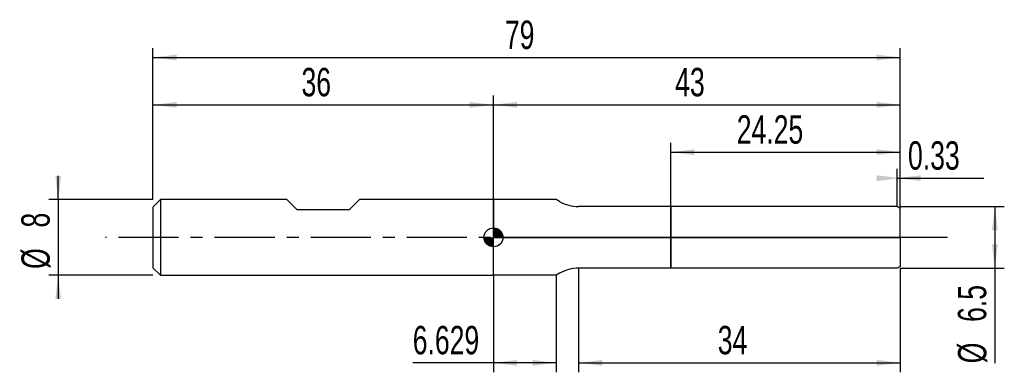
# Model space of a CAD drawing. Extents: x -14 to 90, y -14 to 23.
import ezdxf
from ezdxf.enums import TextEntityAlignment as Align

# ---------------------------------------------------------------- set-up
doc = ezdxf.new("R2010")
doc.units = 0
doc.linetypes.add('CENTER', pattern=[10.16, 6.35, -1.27, 1.27, -1.27])
doc.layers.get('0').update_dxf_attribs({"linetype": 'CONTINUOUS'})
for name, color, linetype in [('1', 4, 'CONTINUOUS'), ('2', 7, 'CONTINUOUS'), ('4', 2, 'CENTER'), ('CUT', 1, 'CONTINUOUS'), ('NOCUT', 7, 'CONTINUOUS'), ('SK1', 4, 'CONTINUOUS'), ('SK2', 7, 'CONTINUOUS'), ('SK4', 2, 'CENTER')]:
    doc.layers.add(name, color=color, linetype=linetype)
doc.dimstyles.new('SLDDIMSTYLE0', dxfattribs={"dimtxt": 3, "dimasz": 2.5, "dimexe": 0, "dimexo": 0.0625, "dimgap": 0.75, "dimtad": 1, "dimrnd": 1e-09, "dimzin": 12, "dimsah": 1, "dimcen": 0.09, "dimazin": 3, "dimtfac": 1, "dimtofl": 0, "dimtmove": 0, "dimatfit": 3})
doc.dimstyles.new('SLDDIMSTYLE1', dxfattribs={"dimtxt": 3, "dimasz": 2.5, "dimexe": 0, "dimexo": 0.0625, "dimgap": 0.75, "dimtad": 1, "dimrnd": 1e-09, "dimsah": 1, "dimcen": 0.09, "dimazin": 3, "dimtfac": 1, "dimtofl": 0, "dimtmove": 0, "dimatfit": 3})
doc.dimstyles.new('SLDDIMSTYLE2', dxfattribs={"dimtxt": 3, "dimasz": 2.5, "dimexe": 0, "dimexo": 0.0625, "dimgap": 0.75, "dimtad": 1, "dimrnd": 1e-09, "dimzin": 12, "dimsah": 1, "dimcen": 0.09, "dimazin": 3, "dimtfac": 1, "dimtmove": 0, "dimatfit": 3})

# ---------------------------------------------------------------- blocks, each defined once
blk = doc.blocks.new('_D')
at = {"layer": '2'}
for p, q in [((45, -3.25), (45, -14.25)), ((79, -3.25), (79, -14.25)), ((45, -13.25), (79, -13.25))]:
    blk.add_line(p, q, dxfattribs=at)
for points in [[(45, -13.25), (47.5, -13.56), (47.5, -12.94)], [(79, -13.25), (76.5, -12.94), (76.5, -13.56)]]:
    blk.add_solid(points, dxfattribs=at)
at = {"layer": '2', "width": 0.7}
blk.add_text('34', height=3, dxfattribs=at).set_placement((59.71, -13.25), align=Align.BOTTOM_LEFT)
blk = doc.blocks.new('_D_1')
at = {"layer": '2'}
for p, q in [((79, 3.25), (90, 3.25)), ((89, 3.25), (89, -3.25)), ((79, -3.25), (90, -3.25)), ((89, -3.25), (89, -13.3))]:
    blk.add_line(p, q, dxfattribs=at)
for points in [[(89, 3.25), (88.69, 0.75), (89.31, 0.75)], [(89, -3.25), (89.31, -0.75), (88.69, -0.75)]]:
    blk.add_solid(points, dxfattribs=at)
at = {"layer": '2', "width": 0.7}
for s, p in [('6.5', (88.99, -8.93)), ('%%c', (89, -13.3))]:
    blk.add_text(s, height=3, rotation=90, dxfattribs=at).set_placement(p, align=Align.BOTTOM_LEFT)
blk = doc.blocks.new('_D_2')
at = {"layer": '2'}
for p, q in [((36, -4), (36, -14.25)), ((42.63, -4), (42.63, -14.25)), ((36, -13.25), (27.47, -13.25)), ((42.63, -13.25), (36, -13.25))]:
    blk.add_line(p, q, dxfattribs=at)
for points in [[(36, -13.25), (38.5, -13.56), (38.5, -12.94)], [(42.63, -13.25), (40.13, -12.94), (40.13, -13.56)]]:
    blk.add_solid(points, dxfattribs=at)
at = {"layer": '2', "width": 0.7}
blk.add_text('6.629', height=3, dxfattribs=at).set_placement((27.47, -13.25), align=Align.BOTTOM_LEFT)
blk = doc.blocks.new('_D_3')
at = {"layer": '2'}
for p, q in [((54.75, 3.25), (54.75, 10)), ((79, 3.25), (79, 10)), ((54.75, 9), (79, 9))]:
    blk.add_line(p, q, dxfattribs=at)
for points in [[(54.75, 9), (57.25, 8.69), (57.25, 9.31)], [(79, 9), (76.5, 9.31), (76.5, 8.69)]]:
    blk.add_solid(points, dxfattribs=at)
at = {"layer": '2', "width": 0.7}
blk.add_text('24.25', height=3, dxfattribs=at).set_placement((61.72, 9), align=Align.BOTTOM_LEFT)
blk = doc.blocks.new('_D_4')
at = {"layer": '2'}
for p, q in [((78.67, 3.25), (78.67, 7.25)), ((78.67, 6.25), (79, 6.25)), ((79, 3.25), (79, 7.25)), ((79, 6.25), (87.85, 6.25))]:
    blk.add_line(p, q, dxfattribs=at)
for points in [[(79, 6.25), (76.5, 6.56), (76.5, 5.94)], [(78.67, 6.25), (81.17, 5.94), (81.17, 6.56)]]:
    blk.add_solid(points, dxfattribs=at)
at = {"layer": '2', "width": 0.7}
blk.add_text('0.33', height=3, dxfattribs=at).set_placement((79.82, 6.25), align=Align.BOTTOM_LEFT)
blk = doc.blocks.new('_D_5')
at = {"layer": 'SK2'}
for p, q in [((0, 4), (0, 20)), ((79, 4), (79, 20)), ((0, 19), (79, 19))]:
    blk.add_line(p, q, dxfattribs=at)
for points in [[(0, 19), (2.5, 18.69), (2.5, 19.31)], [(79, 19), (76.5, 19.31), (76.5, 18.69)]]:
    blk.add_solid(points, dxfattribs=at)
at = {"layer": 'SK2', "width": 0.7}
blk.add_text('79', height=3, dxfattribs=at).set_placement((37.21, 19), align=Align.BOTTOM_LEFT)
blk = doc.blocks.new('_D_6')
at = {"layer": 'SK2'}
for p, q in [((0, 4), (0, 15)), ((36, 4), (36, 15)), ((0, 14), (36, 14))]:
    blk.add_line(p, q, dxfattribs=at)
for points in [[(0, 14), (2.5, 13.69), (2.5, 14.31)], [(36, 14), (33.5, 14.31), (33.5, 13.69)]]:
    blk.add_solid(points, dxfattribs=at)
at = {"layer": 'SK2', "width": 0.7}
blk.add_text('36', height=3, dxfattribs=at).set_placement((15.71, 14), align=Align.BOTTOM_LEFT)
blk = doc.blocks.new('_D_7')
at = {"layer": 'SK2'}
for p, q in [((36, 0), (36, 15)), ((79, 0), (79, 15)), ((36, 14), (79, 14))]:
    blk.add_line(p, q, dxfattribs=at)
for points in [[(36, 14), (38.5, 13.69), (38.5, 14.31)], [(79, 14), (76.5, 14.31), (76.5, 13.69)]]:
    blk.add_solid(points, dxfattribs=at)
at = {"layer": 'SK2', "width": 0.7}
blk.add_text('43', height=3, dxfattribs=at).set_placement((55.21, 14), align=Align.BOTTOM_LEFT)
blk = doc.blocks.new('_D_8')
at = {"layer": 'SK2'}
for p, q in [((-10, 4), (-10, 6.5)), ((0, 4), (-11, 4)), ((-10, 4), (-10, -4)), ((0, -4), (-11, -4)), ((-10, -4), (-10, -6.5))]:
    blk.add_line(p, q, dxfattribs=at)
for points in [[(-10, 4), (-9.69, 6.5), (-10.31, 6.5)], [(-10, -4), (-10.31, -6.5), (-9.69, -6.5)]]:
    blk.add_solid(points, dxfattribs=at)
at = {"layer": 'SK2', "width": 0.7}
for s, p in [('8', (-10.01, 1.04)), ('%%c', (-10, -3.33))]:
    blk.add_text(s, height=3, rotation=90, dxfattribs=at).set_placement(p, align=Align.BOTTOM_LEFT)
blk = doc.blocks.new('*U11')
at = {"color": 0, "linetype": 'CONTINUOUS'}
for points in [[(0, 0), (0, 1), (0.2, 0)], [(0.2, 0), (0, 1), (0.2, 0.98)], [(0.2, 0), (0.2, 0.98), (0.38, 0)], [(0.38, 0), (0.2, 0.98), (0.38, 0.92)], [(0.38, 0), (0.38, 0.92), (0.56, 0)], [(0.56, 0), (0.38, 0.92), (0.56, 0.83)], [(0.56, 0), (0.56, 0.83), (0.71, 0)], [(0.71, 0), (0.56, 0.83), (0.71, 0.71)], [(0.71, 0), (0.71, 0.71), (0.83, 0)], [(0.83, 0), (0.71, 0.71), (0.83, 0.56)], [(0.83, 0), (0.83, 0.56), (0.92, 0)], [(0.92, 0), (0.83, 0.56), (0.92, 0.38)], [(0.92, 0), (0.92, 0.38), (0.98, 0)], [(0.98, 0), (0.92, 0.38), (0.98, 0.2)], [(0.98, 0), (0.98, 0.2), (1, 0)]]:
    blk.add_solid(points, dxfattribs=at)
blk = doc.blocks.new('*U12')
at = {"color": 0, "linetype": 'CONTINUOUS'}
for points in [[(-0.98, -0.17), (-1, 0), (-0.98, 0)], [(-0.98, -0.17), (-0.98, 0), (-0.94, -0.34)], [(-0.94, -0.34), (-0.98, 0), (-0.94, 0)], [(-0.94, -0.34), (-0.94, 0), (-0.87, -0.5)], [(-0.87, -0.5), (-0.94, 0), (-0.87, 0)], [(-0.87, -0.5), (-0.87, 0), (-0.77, -0.64)], [(-0.77, -0.64), (-0.87, 0), (-0.77, 0)], [(-0.77, -0.64), (-0.77, 0), (-0.64, -0.77)], [(-0.64, -0.77), (-0.77, 0), (-0.64, 0)], [(-0.64, -0.77), (-0.64, 0), (-0.5, -0.87)], [(-0.5, -0.87), (-0.64, 0), (-0.5, 0)], [(-0.5, -0.87), (-0.5, 0), (-0.34, -0.94)], [(-0.34, -0.94), (-0.5, 0), (-0.34, 0)], [(-0.34, -0.94), (-0.34, 0), (-0.17, -0.98)], [(-0.17, -0.98), (-0.34, 0), (-0.17, 0)], [(-0.17, -0.98), (-0.17, 0), (0, -1)], [(0, -1), (-0.17, 0), (0, 0)]]:
    blk.add_solid(points, dxfattribs=at)
blk = doc.blocks.new('SW_DOWELSYMBOL_0')
at = {"layer": 'SK1', "color": 0}
blk.add_circle((0, 0), 1, dxfattribs=at)
at = {"color": 0, "linetype": 'CONTINUOUS'}
for name in ['*U12', '*U11']:
    blk.add_blockref(name, (0, 0), dxfattribs=at)

msp = doc.modelspace()

# ---------------------------------------------------------------- linework, layer by layer
at = {"layer": '1'}
for p, q in [((42.629, 4), (36, 4)), ((36, 4), (36, 0)), ((43, 3.786), (42.629, 4)), ((54.75, 3.25), (45, 3.25)), ((78.67, 3.25), (54.75, 3.25)), ((54.75, 3.25), (54.75, 0)), ((54.75, 0), (54.75, 3.25)), ((79, 3.059), (78.67, 3.25)), ((79, 0), (79, 3.059)), ((36, -4), (36, 0)), ((54.75, -3.25), (54.75, 0)), ((54.75, 0), (54.75, -3.25)), ((79, 0), (79, -3.059)), ((79, -3.059), (78.67, -3.25)), ((42.629, -4), (36, -4)), ((43, -3.786), (42.629, -4)), ((54.75, -3.25), (45, -3.25)), ((78.67, -3.25), (54.75, -3.25))]:
    msp.add_line(p, q, dxfattribs=at)
for centre, start, end in [((45, 7.25), 240, 270), ((45, -7.25), 90, 120)]:
    msp.add_arc(centre, 4, start, end, dxfattribs=at)
at = {"layer": '4'}
msp.add_line((79, 0), (36, 0), dxfattribs=at)
at = {"layer": 'CUT'}
for p, q in [((78.67, 3.25), (54.75, 3.25)), ((54.75, 3.25), (54.75, 0)), ((79, 3.059), (78.67, 3.25)), ((79, 0), (79, 3.059)), ((54.75, 0), (79, 0))]:
    msp.add_line(p, q, dxfattribs=at)
at = {"layer": 'NOCUT'}
for p, q in [((42.629, 4), (36, 4)), ((36, 4), (36, 0)), ((43, 3.786), (42.629, 4)), ((54.75, 3.25), (45, 3.25)), ((54.75, 0), (54.75, 3.25)), ((36, 0), (54.75, 0))]:
    msp.add_line(p, q, dxfattribs=at)
msp.add_arc((45, 7.25), 4, 240, 270, dxfattribs=at)
at = {"layer": 'SK1'}
for p, q in [((0.8, 4), (0, 3.2)), ((0, 3.2), (0, 0)), ((14.15, 4), (0.8, 4)), ((0.8, 4), (0.8, -4)), ((15.25, 2.9), (14.15, 4)), ((21.85, 4), (20.75, 2.9)), ((36, 4), (21.85, 4)), ((20.75, 2.9), (15.25, 2.9)), ((0, 0), (0, -3.2)), ((0, -3.2), (0.8, -4)), ((0.8, -4), (36, -4))]:
    msp.add_line(p, q, dxfattribs=at)
msp.add_circle((36, 0), 1, dxfattribs=at)
at = {"layer": 'SK4'}
msp.add_line((84, 0), (-5, 0), dxfattribs=at)

# ---------------------------------------------------------------- block references
at = {"layer": 'SK1'}
msp.add_blockref('SW_DOWELSYMBOL_0', (36, 0), dxfattribs=at)

# ---------------------------------------------------------------- texts
at = {"layer": 'SK2', "width": 0.7}
msp.add_text('AP1', height=0.05, dxfattribs=at).set_placement((36, -0.018), align=Align.BOTTOM_LEFT)

# ---------------------------------------------------------------- dimensions: what is measured, and where the dimension line sits
at = {"layer": '2'}
for base, p1, p2, dimstyle, picture, middle in [((79, 9), (54.75, 3.25), (79, 3.25), 'SLDDIMSTYLE0', '_D_3', (66.875, 9)), ((79, 6.25), (78.67, 3.25), (79, 3.25), 'SLDDIMSTYLE1', '_D_4', (83.835, 6.25)), ((36, -13.25), (42.629, -4), (36, -4), 'SLDDIMSTYLE0', '_D_2', (32.629, -13.25)), ((79, -13.25), (45, -3.25), (79, -3.25), 'SLDDIMSTYLE0', '_D', (62, -13.25))]:
    dim = msp.add_linear_dim(base=base, p1=p1, p2=p2, dimstyle=dimstyle, dxfattribs=at)
    dim.commit()
    dim.dimension.update_dxf_attribs({"geometry": picture, "text_midpoint": middle, "dimtype": 160})
dim = msp.add_linear_dim(base=(89, -3.25), p1=(79, 3.25), p2=(79, -3.25), angle=90, text='%%c<>', dimstyle='SLDDIMSTYLE0', dxfattribs=at)
dim.commit()
dim.dimension.update_dxf_attribs({"geometry": '_D_1', "text_midpoint": (89, -8.25), "dimtype": 160})
at = {"layer": 'SK2'}
for base, p1, p2, picture, middle in [((79, 19), (0, 4), (79, 4), '_D_5', (39.5, 19)), ((36, 14), (0, 4), (36, 4), '_D_6', (18, 14)), ((79, 14), (36, 0), (79, 0), '_D_7', (57.5, 14))]:
    dim = msp.add_linear_dim(base=base, p1=p1, p2=p2, dimstyle='SLDDIMSTYLE0', dxfattribs=at)
    dim.commit()
    dim.dimension.update_dxf_attribs({"geometry": picture, "text_midpoint": middle, "dimtype": 160})
dim = msp.add_linear_dim(base=(-10, -4), p1=(0, 4), p2=(0, -4), angle=90, text='%%c<>', dimstyle='SLDDIMSTYLE2', dxfattribs=at)
dim.commit()
dim.dimension.update_dxf_attribs({"geometry": '_D_8', "text_midpoint": (-10, 0), "dimtype": 160})

doc.saveas('drawing.dxf')
